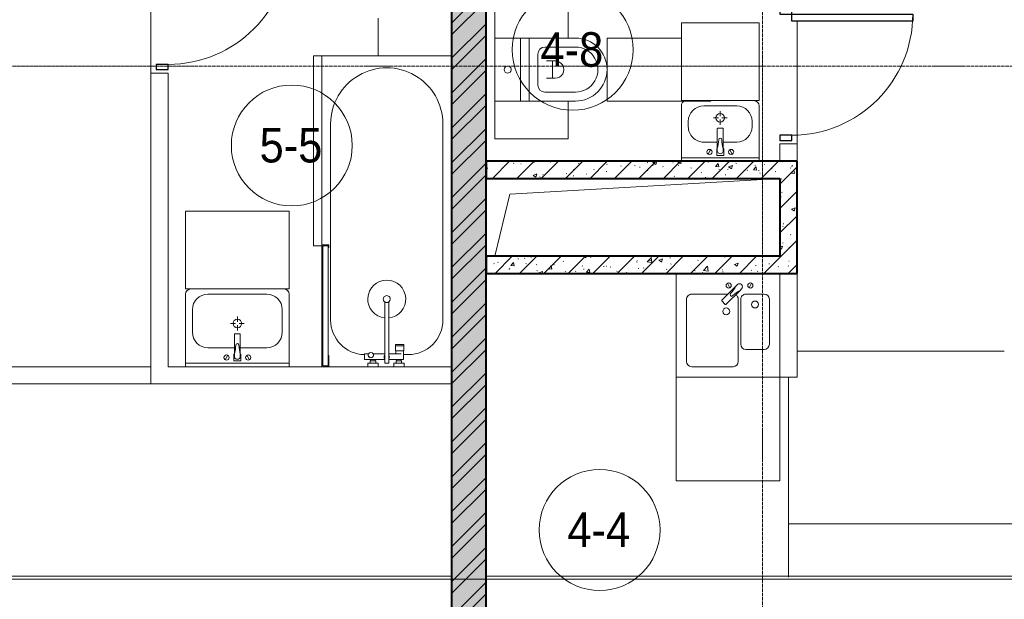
# Model space of a CAD drawing. Header units: millimetres. Extents: x 5617 to 112069, y 7718 to 237687.
# Tile 23 of 62: x 44646 to 50346, y 63613 to 66969. Entities that reach past the tile are written whole.
import ezdxf

# ---------------------------------------------------------------- set-up
doc = ezdxf.new("R2010")
doc.units = ezdxf.units.MM
doc.linetypes.add('ADSK_Линия сетки', pattern=[25, 20, -2.5, 0, -2.5])
doc.linetypes.add('Линия сетки', pattern=[25, 20, -2.5, 0, -2.5])
for name, color, linetype, lineweight in [('Двери', 7, 'Continuous', 18), ('Марки помещений', 7, 'Continuous', 20), ('Мебель', 7, 'Continuous', 18), ('Оси', 7, 'Continuous', 9), ('Перекрытия', 7, 'Continuous', 18), ('Сантехнические приборы', 7, 'Continuous', 18), ('Стены', 7, 'Continuous', 18), ('Стены разрез', 7, 'Continuous', 40), ('Стены штриховка', 7, 'Continuous', 40), ('Форма', 7, 'Continuous', 18), ('Формообразующий элемент-перекрытие', 7, 'Continuous', 18)]:
    doc.layers.add(name, color=color, linetype=linetype, lineweight=lineweight)
doc.styles.add('Arial_3', font='arial.ttf', dxfattribs={"width": 0.9, "height": 200})
pattern_1 = [(50, (0, 0), (218.62117, -19.1268), [22.86, -251.46]), (355, (0, 0), (-42.2919, 229.2684), [18.288, -201.168]), (100.451, (18.22, -1.6), (176.3311, 210.13963), [19.428, -213.708]), (46.184, (0, 60.96), (325.29495, -50.4516), [34.29, -377.19]), (96.636, (27.1, 56.76), (284.883, 296.9127), [29.142, -320.562]), (351.184, (0, 60.96), (284.8858, 296.9107), [27.432, -301.752]), (21, (30.48, 45.72), (181.93753, -122.7183), [22.86, -251.46]), (326, (30.48, 45.72), (74.1622, 221.0262), [18.288, -201.168]), (71.451, (45.64, 35.5), (256.10035, 98.30526), [19.428, -213.708]), (37.5, (0, 0), (3.70639, 101.465895), [3.353, -195.377, 3.353, -200.863, -201.93]), (37.5, (0, 0), (3.70639, 101.465895), [-402.946, 3.353, -198.577]), (7.5, (0, 0), (80.18358, 120.21653), [3.353, -113.081, 3.353, -190.805, -76.962]), (7.5, (0, 0), (80.18358, 120.21653), [-310.591, 3.353, -73.609]), (327.5, (-67.97, 0), (162.70865, -6.87497), [3.353, -72.847, 3.353, -234.391, -315.468]), (327.5, (-67.97, 0), (162.70865, -6.87497), [-313.944, 3.353, -312.115]), (317.5, (-98.45, 0), (177.75468, 30.51183), [3.353, -95.707, 3.353, -154.534, -224.028]), (317.5, (-98.45, 0), (177.75468, 30.51183), [-256.946, 3.353, -220.675])]
pattern_2 = [(45, (0, 0), (-70.71068, 70.71068), [])]

# ---------------------------------------------------------------- blocks, each defined once
blk = doc.blocks.new('MR_Ванна - Санузел с ванной_1800x750-2498963-МКСС_K1_L26_85_950_1')
at = {"layer": 'Сантехнические приборы', "color": 253, "true_color": 0xaaaaaa}
for p, q in [((-505, -50), (630, -50)), ((780, -276.9), (770.9, -276.9)), ((770.9, -276.9), (770.9, -323.9)), ((807.5, -276.9), (780, -276.9)), ((780, -276.9), (780, -323.9)), ((780, -323.9), (780, -276.9)), ((807.5, -323.9), (807.5, -276.9)), ((858, -278.8), (807.5, -278.8)), ((807.5, -278.8), (807.5, -321.6)), ((830, -250), (830, -278.8)), ((858, -291.7), (858, -278.8)), ((900, -275.2), (880, -275.2)), ((880, -275.2), (880, -335)), ((900, -335), (900, -275.2)), ((770.9, -323.9), (780, -323.9)), ((780, -323.9), (807.5, -323.9)), ((807.5, -321.6), (826.3, -321.6)), ((826.3, -291.7), (826.3, -363.7)), ((858, -363.7), (858, -291.7)), ((866, -291.7), (858, -291.7)), ((858, -291.7), (858, -318.6)), ((858, -318.6), (866, -318.6)), ((880, -289), (866, -289)), ((866, -289), (866, -321)), ((866, -318.6), (866, -291.7)), ((866, -321), (880, -321)), ((880, -321), (880, -289)), ((880, -335), (900, -335)), ((880, -363.7), (524.9, -363.7)), ((524.9, -386.3), (880, -386.3)), ((826.3, -386.3), (826.3, -453.7)), ((858, -504.1), (858, -386.3)), ((880, -386.3), (880, -363.7)), ((-900, -425), (-900, -750)), ((858, -441.4), (858, -468.3)), ((866, -441.4), (858, -441.4)), ((866, -439), (866, -471)), ((880, -439), (866, -439)), ((866, -468.3), (866, -441.4)), ((880, -425), (880, -484.8)), ((900, -425), (880, -425)), ((880, -471), (880, -439)), ((900, -484.8), (900, -425)), ((826.3, -480.7), (826.3, -504.1)), ((826.3, -504.1), (858, -504.1)), ((858, -468.3), (866, -468.3)), ((866, -471), (880, -471)), ((880, -484.8), (900, -484.8)), ((630, -700), (-505, -700)), ((195, -710), (195, -750.1)), ((210, -710), (195, -710)), ((200, -745.1), (200, -715)), ((200, -715), (210, -715)), ((895, -715), (200, -715)), ((200, -715), (200, -745.1)), ((210, -715), (210, -710)), ((900, -710), (835, -710)), ((835, -710), (835, -715)), ((835, -715), (895, -715)), ((895, -715), (895, -745.1)), ((895, -745.1), (895, -715)), ((900, -750), (900, -710)), ((195, -750.1), (210, -750.1)), ((210, -745.1), (200, -745.1)), ((200, -745.1), (895, -745.1)), ((210, -750.1), (210, -745.1)), ((210, -750), (885, -750)), ((895, -745.1), (885, -745.1)), ((885, -745.1), (885, -750)), ((885, -750), (900, -750))]:
    blk.add_line(p, q, dxfattribs=at)
for centre, radius, start, end in [((-505, -375), 325, 90, 270), ((630, -250), 200, 360, 90), ((508.5, -375), 110, 5.916, 354.084), ((508.5, -375), 20, 90, 270), ((508.5, -375), 20, 270, 90), ((508.5, -375), 20, 325.4667, 34.5333), ((843.9, -375), 15.5, 47.0093, 132.9907), ((843.9, -375), 15.5, 227.0093, 312.9907), ((832.8, -467.2), 15, 90, 270), ((832.8, -467.2), 15, 244.0483, 115.9517), ((832.8, -467.2), 15, 270, 90), ((630, -500), 200, 270, 358.8143)]:
    blk.add_arc(centre, radius, start, end, dxfattribs=at)
blk = doc.blocks.new('MR_Зона обслуживания - MR_Зона обслуживания-2560100-МКСС_K1_L26_85_950_1')
at = {"layer": 'Мебель', "lineweight": 9}
for p, q in [((545.1, 0), (-550, 0)), ((-550, 0), (-550, -50)), ((-550, -50), (550, -50)), ((550, -50), (550, -0.1))]:
    blk.add_line(p, q, dxfattribs=at)
blk = doc.blocks.new('MR_Тумба-Умывальник с зеркалом - Тумба-умывальник_600-2560072-МКСС_K1_L26_85_950_1')
at = {"layer": 'Сантехнические приборы', "color": 253, "true_color": 0xaaaaaa}
for p, q in [((-300, 0), (-300, 420)), ((-170, 420), (170, 420)), ((300, 420), (300, 0)), ((-260, 200), (-260, 330)), ((0, 290), (0, 260)), ((260, 330), (260, 200)), ((-10, 250), (-40, 250)), ((0, 210), (0, 240)), ((40, 250), (10, 250)), ((-17, 73.1), (-17, 187.9)), ((-14, 190.9), (14, 190.9)), ((17, 187.9), (17, 73.1)), ((-17, 110), (-170, 110)), ((-69.7, 39.8), (-55.6, 66.3)), ((-20, 73.1), (-17, 73.1)), ((-20, 33.1), (-20, 73.1)), ((-17, 60), (-17, 73.1)), ((170, 110), (17, 110)), ((17, 73.1), (17, 60)), ((17, 73.1), (20, 73.1)), ((20, 73.1), (20, 33.1)), ((69.7, 39.8), (55.6, 66.3)), ((-300, 20), (300, 20)), ((20, 33.1), (-20, 33.1))]:
    blk.add_line(p, q, dxfattribs=at)
for centre, radius, start, end in [((-270, 420), 30, 90, 180), ((-170, 330), 90, 90, 180), ((170, 330), 90, 0, 90), ((270, 420), 30, 0, 90), ((0, 250), 25, 360, 180), ((0, 250), 25, 180, 360), ((-170, 200), 90, 180, 270), ((-14, 187.9), 3, 90, 180), ((-14, 187.9), 3, 105, 165), ((14, 187.9), 3, 0, 90), ((14, 187.9), 3, 15, 75), ((170, 200), 90, 270, 0), ((-217.6, 129.9), 208.5, 344.1823, 358.4054), ((0, 124.1), 9.19, 0, 180), ((217.6, 129.9), 208.5, 181.5946, 195.8177), ((-62.7, 53.1), 15, 0, 180), ((0, 60), 17, 180, 0), ((62.7, 53.1), 15, 0, 180), ((-62.7, 53.1), 15, 180, 0), ((62.7, 53.1), 15, 180, 0)]:
    blk.add_arc(centre, radius, start, end, dxfattribs=at)
blk = doc.blocks.new('MR_Зона обслуживания - MR_Зона обслуживания-2560074-МКСС_K1_L26_85_950_1')
at = {"layer": 'Мебель', "lineweight": 9}
for p, q in [((300, 450), (-300, 450)), ((-300, 450), (-300, 0)), ((300, 0), (300, 450)), ((-300, 0), (300, 0))]:
    blk.add_line(p, q, dxfattribs=at)
blk = doc.blocks.new('MR_Зона обслуживания - MR_Зона обслуживания-2560065-МКСС_K1_L26_85_950_1')
at = {"layer": 'Мебель', "lineweight": 9}
for p, q in [((108.75, -425), (108.75, 0)), ((-108.75, -425), (108.75, -425))]:
    blk.add_line(p, q, dxfattribs=at)
blk = doc.blocks.new('MR_Унитаз напольный - Санузел с ванной-V29-МКСС_K1_L26_85_950_1')
at = {"layer": 'Сантехнические приборы', "color": 253, "true_color": 0xaaaaaa}
for p, q in [((-182.5, 0), (-182.5, 267.5)), ((-130, 267.5), (-130, 90)), ((130, 90), (130, 267.5)), ((182.5, 267.5), (182.5, 0)), ((-50, 150), (-50, 100)), ((-50, 135), (50, 135)), ((50, 100), (50, 150)), ((182.5, 0), (-182.5, 0)), ((-182.5, -50), (-182.5, 0)), ((-182.5, 0), (182.5, 0)), ((-90, 50), (90, 50)), ((182.5, 0), (182.5, -50)), ((-182.5, -50), (182.5, -50)), ((-182.5, -200), (-182.5, -50)), ((182.5, -50), (-182.5, -50)), ((182.5, -50), (182.5, -200)), ((182.5, -200), (-182.5, -200))]:
    blk.add_line(p, q, dxfattribs=at)
for centre, radius, start, end in [((0, 267.5), 182.5, 0, 180), ((0, 267.5), 130, 360, 180), ((0, 150), 50, 360, 180), ((-90, 90), 40, 180, 270), ((90, 90), 40, 270, 360), ((0, -125), 20, 360, 180), ((0, -125), 20, 180, 360)]:
    blk.add_arc(centre, radius, start, end, dxfattribs=at)
blk = doc.blocks.new('MR_Зона обслуживания - MR_Зона обслуживания-V30-МКСС_K1_L26_85_950_1')
at = {"layer": 'Мебель', "lineweight": 9}
for p, q in [((182.5, 600), (180, 600)), ((182.5, 0), (182.5, 600)), ((-182.5, 430.5), (-182.5, 0)), ((-182.5, 0), (182.5, 0))]:
    blk.add_line(p, q, dxfattribs=at)
blk = doc.blocks.new('MR_Тумба-Умывальник с зеркалом - Тумба-умывальник_450х350-2560107-МКСС_K1_L26_85_950_1')
at = {"layer": 'Сантехнические приборы', "color": 253, "true_color": 0xaaaaaa}
for p, q in [((-225, 0), (-225, -320)), ((225, -320), (225, 0)), ((-225, -20), (225, -20)), ((-69.7, -39.8), (-55.6, -66.3)), ((20, -33.1), (-20, -33.1)), ((-20, -33.1), (-20, -73.1)), ((20, -73.1), (20, -33.1)), ((69.7, -39.8), (55.6, -66.3)), ((-17, -110), (-95, -110)), ((-20, -73.1), (-17, -73.1)), ((-17, -60), (-17, -73.1)), ((-17, -73.1), (-17, -187.9)), ((17, -73.1), (17, -60)), ((17, -187.9), (17, -73.1)), ((17, -73.1), (20, -73.1)), ((95, -110), (17, -110)), ((-185, -200), (-185, -230)), ((-14, -190.9), (14, -190.9)), ((0, -210), (0, -240)), ((185, -230), (185, -200)), ((-10, -250), (-40, -250)), ((0, -290), (0, -260)), ((40, -250), (10, -250)), ((-95, -320), (95, -320))]:
    blk.add_line(p, q, dxfattribs=at)
for centre, radius, start, end in [((-62.7, -53.1), 15, 360, 180), ((-62.7, -53.1), 15, 180, 360), ((0, -60), 17, 360, 180), ((62.7, -53.1), 15, 360, 180), ((62.7, -53.1), 15, 180, 360), ((-95, -200), 90, 90, 180), ((-217.6, -129.9), 208.5, 1.5946, 15.8177), ((217.6, -129.9), 208.5, 164.1823, 178.4054), ((95, -200), 90, 360, 90), ((0, -124.1), 9.19, 180, 360), ((0, -250), 25, 0, 180), ((-14, -187.9), 3, 180, 270), ((-14, -187.9), 3, 195, 255), ((14, -187.9), 3, 270, 0), ((14, -187.9), 3, 285, 345), ((-95, -230), 90, 180, 270), ((0, -250), 25, 180, 0), ((95, -230), 90, 270, 360), ((-195, -320), 30, 180, 270), ((195, -320), 30, 292.3962, 360)]:
    blk.add_arc(centre, radius, start, end, dxfattribs=at)
blk = doc.blocks.new('MR_Зона обслуживания - MR_Зона обслуживания-V31-МКСС_K1_L26_85_950_1')
at = {"layer": 'Мебель', "lineweight": 9}
for p, q in [((225, 0), (-225, 0)), ((-225, 0), (-225, -450)), ((225, -450), (225, 0)), ((-225, -450), (225, -450))]:
    blk.add_line(p, q, dxfattribs=at)
blk = doc.blocks.new('MR_Зона обслуживания - MR_Зона обслуживания-V38-МКСС_K1_L26_85_950_1')
at = {"layer": 'Мебель', "lineweight": 9}
for p, q in [((108.75, 425), (-108.75, 425)), ((108.75, 0), (108.75, 425)), ((-108.75, 0), (108.75, 0))]:
    blk.add_line(p, q, dxfattribs=at)
blk = doc.blocks.new('MR_Зона обслуживания - MR_Зона обслуживания-V36-МКСС_K1_L26_85_950_1')
at = {"layer": 'Мебель', "lineweight": 9}
for p, q in [((108.75, 425), (-108.75, 425)), ((-108.75, 0), (108.75, 0))]:
    blk.add_line(p, q, dxfattribs=at)
blk = doc.blocks.new('MR_Мойка - Кухонная мойка-V39-МКСС_K1_L26_85_950_1')
at = {"layer": 'Сантехнические приборы', "color": 253, "true_color": 0xaaaaaa}
for p, q in [((-300, -50), (-300, 550)), ((-300, 550), (300, 550)), ((-300, -50), (-300, 550)), ((300, 550), (300, -50)), ((-60, 100), (-60, 460)), ((-30, 490), (210, 490)), ((240, 460), (240, 100)), ((-240, 100), (-240, 360)), ((-210, 390), (-104, 390)), ((-74, 360), (-74, 100)), ((-69.8, 48.2), (11.4, 129.4)), ((15.7, 129.4), (35.5, 109.6)), ((-104, 70), (-210, 70)), ((35.5, 105.4), (-45.7, 24.2)), ((210, 70), (0.1, 70)), ((-136.7, 6.7), (-122.6, 33.3)), ((-79, 39), (-69.8, 48.2)), ((-45.7, 24.2), (-55, 14.9)), ((2.7, 6.7), (-11.4, 33.3))]:
    blk.add_line(p, q, dxfattribs=at)
for centre, radius, start, end in [((-30, 460), 30, 90, 180), ((210, 460), 30, 0, 90), ((-210, 360), 30, 90, 180), ((-104, 360), 30, 0, 90), ((10, 170), 20, 0, 180), ((-157, 130), 20, 0, 180), ((-157, 130), 20, 180, 0), ((10, 170), 20, 180, 0), ((13.5, 127.3), 3, 45, 135), ((13.5, 127.3), 3, 45, 135), ((-210, 100), 30, 180, 270), ((-104, 100), 30, 270, 0), ((-171.5, 230.2), 208.5, 299.1823, 313.4054), ((-30, 100), 30, 180, 241.4489), ((136.3, -77.5), 208.5, 136.5946, 150.8177), ((-21.7, 72.3), 9.19, 315, 135), ((33.3, 107.5), 3, 315, 45), ((33.3, 107.5), 3, 315, 45), ((210, 100), 30, 270, 0), ((-129.7, 20), 15, 0, 180), ((-129.7, 20), 15, 180, 0), ((-67, 26.9), 17, 135, 315), ((-4.3, 20), 15, 0, 180), ((-4.3, 20), 15, 180, 0)]:
    blk.add_arc(centre, radius, start, end, dxfattribs=at)
blk = doc.blocks.new('MR_Зона обслуживания - MR_Зона обслуживания-2560096-МКСС_K1_L26_85_950_1')
at = {"layer": 'Мебель', "lineweight": 9}
for p, q in [((300, 600), (-300, 600)), ((-300, 600), (-300, 0)), ((300, 0), (300, 600)), ((-300, 0), (300, 0))]:
    blk.add_line(p, q, dxfattribs=at)
blk = doc.blocks.new('A_DOR_Door - Вн_3_Одинарная_800x2100-3005223-МКСС_K1_L26_85_950_1')
at = {"layer": 'Двери', "color": 253, "lineweight": 30, "true_color": 0xaaaaaa}
for p, q in [((-350, 50), (-350, 750)), ((-350, 750), (-310, 750)), ((-350, 50), (-350, 750)), ((-310, 750), (-310, 50)), ((-380, 50), (-380, -20)), ((-350, 50), (-380, 50)), ((-310, 50), (-350, 50)), ((-350, -20), (-350, 50)), ((380, 50), (350, 50)), ((350, 50), (350, -20)), ((380, -20), (380, 50)), ((-380, -20), (-350, -20)), ((350, -20), (380, -20))]:
    blk.add_line(p, q, dxfattribs=at)
at = {"layer": 'Двери', "color": 254, "lineweight": 9, "true_color": 0xd4d4d4}
blk.add_arc((-350, 50), 700, 360, 90, dxfattribs=at)
blk = doc.blocks.new('A_DOR_Door - Вн_3_Одинарная_800x2100-3005224-МКСС_K1_L26_85_950_1')
at = {"layer": 'Двери', "color": 253, "lineweight": 30, "true_color": 0xaaaaaa}
for p, q in [((-350, 20), (-350, 720)), ((-350, 720), (-310, 720)), ((-350, 20), (-350, 720)), ((-310, 720), (-310, 20)), ((-380, 20), (-380, -50)), ((-350, 20), (-380, 20)), ((-310, 20), (-350, 20)), ((-350, -50), (-350, 20)), ((380, 20), (350, 20)), ((350, 20), (350, -50)), ((380, -50), (380, 20)), ((-380, -50), (-350, -50)), ((350, -50), (380, -50))]:
    blk.add_line(p, q, dxfattribs=at)
at = {"layer": 'Двери', "color": 254, "lineweight": 9, "true_color": 0xd4d4d4}
blk.add_arc((-350, 20), 700, 360, 90, dxfattribs=at)
blk = doc.blocks.new('135_SLK_K1_AR_rvt-1-МКСС_K1_L26_85_950_1')
at = {"layer": 'Стены разрез', "lineweight": 9, "true_color": 0xaaaaaa}
h = blk.add_hatch(dxfattribs=at)
h.set_pattern_fill('FP_2', color=253, style=0, pattern_type=2)
h.set_pattern_definition(pattern_1)
h.paths.add_polyline_path([(32550, 60500), (32550, 68130), (32350, 68130), (32350, 60500)])
h = blk.add_hatch(dxfattribs=at)
h.set_pattern_fill('FP_3', color=253, style=0, pattern_type=2)
h.set_pattern_definition([(45, (0, 0), (-101.02788, 101.02788), []), (45, (67.35, 0), (-101.02788, 101.02788), [])])
h.paths.add_polyline_path([(32550, 60500), (32550, 68130), (32350, 68130), (32350, 60500)])
h = blk.add_hatch(dxfattribs=at)
h.set_pattern_fill('FP_2', color=253, style=0, pattern_type=2)
h.set_pattern_definition(pattern_1)
h.paths.add_polyline_path([(34250, 66050), (34350, 66050), (34350, 66150), (32550, 66150), (32550, 66050), (33991.2, 66050)])
h = blk.add_hatch(dxfattribs=at)
h.set_pattern_fill('FP_4', color=253, style=0, pattern_type=2)
h.set_pattern_definition(pattern_2)
h.paths.add_polyline_path([(34250, 66050), (34350, 66050), (34350, 66150), (32550, 66150), (32550, 66050), (33991.2, 66050)])
h = blk.add_hatch(dxfattribs=at)
h.set_pattern_fill('FP_2', color=253, style=0, pattern_type=2)
h.set_pattern_definition(pattern_1)
h.paths.add_polyline_path([(34350, 65500), (34350, 66050), (34250, 66050), (34250, 65500)])
h = blk.add_hatch(dxfattribs=at)
h.set_pattern_fill('FP_4', color=253, style=0, pattern_type=2)
h.set_pattern_definition(pattern_2)
h.paths.add_polyline_path([(34350, 65500), (34350, 66050), (34250, 66050), (34250, 65500)])
h = blk.add_hatch(dxfattribs=at)
h.set_pattern_fill('FP_2', color=253, style=0, pattern_type=2)
h.set_pattern_definition(pattern_1)
h.paths.add_polyline_path([(34250, 65500), (34250, 65600), (32550, 65600), (32550, 65500), (33991.2, 65500)])
h = blk.add_hatch(dxfattribs=at)
h.set_pattern_fill('FP_4', color=253, style=0, pattern_type=2)
h.set_pattern_definition(pattern_2)
h.paths.add_polyline_path([(34250, 65500), (34250, 65600), (32550, 65600), (32550, 65500), (33991.2, 65500)])
at = {"color": 253, "lineweight": 18, "true_color": 0xaaaaaa}
for p, q in [((32687.1, 65957.8), (34250, 66050)), ((32600, 65600), (32687.1, 65957.8))]:
    blk.add_line(p, q, dxfattribs=at)
at = {"layer": 'Перекрытия', "color": 253, "true_color": 0xaaaaaa}
for p, q in [((30610, 67460), (30610, 66660)), ((30610, 66660), (30610, 67460)), ((34350, 66250), (34350, 66960)), ((34350, 66960), (34350, 66250))]:
    blk.add_line(p, q, dxfattribs=at)
at = {"layer": 'Стены', "color": 253, "true_color": 0xaaaaaa}
for p, q in [((30610, 64960), (30610, 66660)), ((30710, 66660), (30610, 66660)), ((30710, 66660), (30710, 64960)), ((34250, 66150), (34250, 66250)), ((34350, 66250), (34250, 66250)), ((34350, 66250), (34350, 66150)), ((34350, 65500), (34350, 65050)), ((34350, 65050), (35549.7, 65050)), ((35549.7, 65049.2), (34350, 65049.2)), ((34350, 65049.2), (34350, 64900)), ((35549.7, 65050), (35549.7, 65049.2)), ((28850, 64960), (30610, 64960)), ((30610, 64960), (30610, 64860)), ((30610, 64960), (30610, 64860)), ((30710, 64960), (31600, 64960)), ((31640, 64960), (31865.2, 64960)), ((31925, 64960), (32015, 64960)), ((32074.8, 64960), (32350, 64960)), ((34299.6, 64900), (34250, 64900)), ((34299.6, 63742.2), (34299.6, 64900)), ((34300.4, 64900), (34300.4, 64050.8)), ((34350, 64900), (34300.4, 64900)), ((30610, 64860), (28950, 64860)), ((32350, 64860), (30610, 64860)), ((34300.4, 64050.8), (36100, 64050.8)), ((34300.4, 64050), (34300.4, 63742.2)), ((36100, 64050), (34300.4, 64050))]:
    blk.add_line(p, q, dxfattribs=at)
at = {"layer": 'Стены разрез', "color": 253, "true_color": 0xaaaaaa}
for p, q in [((32550, 66150), (32550, 68130)), ((32350, 67560), (32350, 60500)), ((34350, 66150), (32550, 66150)), ((34350, 66050), (34350, 66150)), ((32550, 65600), (32550, 66050)), ((32550, 66050), (34250, 66050)), ((34250, 66050), (34250, 65600)), ((34350, 65500), (34350, 66050)), ((34250, 65600), (32550, 65600)), ((32550, 60500), (32550, 65500)), ((32550, 65500), (34250, 65500)), ((34250, 65500), (34350, 65500))]:
    blk.add_line(p, q, dxfattribs=at)
at = {"layer": 'Стены штриховка', "color": 253, "true_color": 0xaaaaaa}
for p, q in [((32550, 66050), (32550, 66150)), ((32550, 66150), (32550, 66050)), ((32550, 65500), (32550, 65600)), ((32550, 65600), (32550, 65500))]:
    blk.add_line(p, q, dxfattribs=at)
at = {"layer": 'Двери', "color": 253, "lineweight": 18, "true_color": 0xaaaaaa}
for name, p, rotation in [('A_DOR_Door - Вн_3_Одинарная_800x2100-3005223-МКСС_K1_L26_85_950_1', (30660, 67060), 270), ('A_DOR_Door - Вн_3_Одинарная_800x2100-3005224-МКСС_K1_L26_85_950_1', (34300, 66650), 269.9999999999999)]:
    blk.add_blockref(name, p, dxfattribs=dict(at, rotation=rotation))
at = {"layer": 'Мебель', "color": 253, "lineweight": 18, "true_color": 0xaaaaaa}
for name, p, rotation in [('MR_Зона обслуживания - MR_Зона обслуживания-V36-МКСС_K1_L26_85_950_1', (32600, 66971.2), 270.0000000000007), ('MR_Зона обслуживания - MR_Зона обслуживания-2560065-МКСС_K1_L26_85_950_1', (32350, 66868.7), 269.9999999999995), ('MR_Зона обслуживания - MR_Зона обслуживания-V31-МКСС_K1_L26_85_950_1', (33905.5, 66500), 180), ('MR_Зона обслуживания - MR_Зона обслуживания-V30-МКСС_K1_L26_85_950_1', (33250, 66680), 270.0000000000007), ('MR_Зона обслуживания - MR_Зона обслуживания-2560100-МКСС_K1_L26_85_950_1', (31600, 66210), 269.9999999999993), ('MR_Зона обслуживания - MR_Зона обслуживания-V38-МКСС_K1_L26_85_950_1', (32600, 66388.7), 270.0000000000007), ('MR_Зона обслуживания - MR_Зона обслуживания-2560096-МКСС_K1_L26_85_950_1', (33950, 64900), 180)]:
    blk.add_blockref(name, p, dxfattribs=dict(at, rotation=rotation))
blk.add_blockref('MR_Зона обслуживания - MR_Зона обслуживания-2560074-МКСС_K1_L26_85_950_1', (31110, 65410), dxfattribs=at)
at = {"layer": 'Сантехнические приборы', "color": 253, "lineweight": 18, "true_color": 0xaaaaaa}
for name, p, rotation in [('MR_Унитаз напольный - Санузел с ванной-V29-МКСС_K1_L26_85_950_1', (32800, 66680), 270.0000000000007), ('MR_Ванна - Санузел с ванной_1800x750-2498963-МКСС_K1_L26_85_950_1', (32350, 65860), 269.9999999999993), ('MR_Тумба-Умывальник с зеркалом - Тумба-умывальник_450х350-2560107-МКСС_K1_L26_85_950_1', (33905.5, 66150), 180), ('MR_Мойка - Кухонная мойка-V39-МКСС_K1_L26_85_950_1', (33950, 65450), 180)]:
    blk.add_blockref(name, p, dxfattribs=dict(at, rotation=rotation))
blk.add_blockref('MR_Тумба-Умывальник с зеркалом - Тумба-умывальник_600-2560072-МКСС_K1_L26_85_950_1', (31110, 64960), dxfattribs=at)
blk = doc.blocks.new('135_SLK_K1_AR_FCD_rvt-1-МКСС_K1_L26_85_950_1')
at = {"layer": 'Форма', "color": 253, "lineweight": 9, "true_color": 0xaaaaaa}
blk.add_line((36300, 63730.6), (13798.3, 63730.6), dxfattribs=at)
at = {"layer": 'Формообразующий элемент-перекрытие', "color": 253, "lineweight": 5, "true_color": 0xaaaaaa}
for p, q in [((28950, 63748.1), (32350, 63748.1)), ((32550, 63748.1), (36050, 63748.1))]:
    blk.add_line(p, q, dxfattribs=at)
blk = doc.blocks.new('050_Марка_Помещение - Номер-620969-МКСС_K1_L26_85_950_1')
at = {"layer": 'Марки помещений'}
blk.add_circle((0, 0), 3.5, dxfattribs=at)

msp = doc.modelspace()

# ---------------------------------------------------------------- linework, layer by layer
at = {"layer": 'Оси', "linetype": 'Линия сетки'}
for p, q in [((47146.3, 55648.9), (47146.3, 78180)), ((48946.3, 55648.9), (48946.3, 78180))]:
    msp.add_line(p, q, dxfattribs=at)
at = {"layer": 'Оси', "linetype": 'ADSK_Линия сетки'}
msp.add_line((81346.3, 66700), (26370.3, 66700), dxfattribs=at)

# ---------------------------------------------------------------- block references
at = {"lineweight": 5}
for name in ['135_SLK_K1_AR_FCD_rvt-1-МКСС_K1_L26_85_950_1', '135_SLK_K1_AR_rvt-1-МКСС_K1_L26_85_950_1']:
    msp.add_blockref(name, (14796.3, 0), dxfattribs=at)
at = {"layer": 'Марки помещений', "xscale": 99.99999999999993, "yscale": 99.99999999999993, "zscale": 99.99999999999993}
for p in [(47847.5, 66794.5), (46221.5, 66240.5), (48003.2, 64014.8)]:
    msp.add_blockref('050_Марка_Помещение - Номер-620969-МКСС_K1_L26_85_950_1', p, dxfattribs=at)

# ---------------------------------------------------------------- texts
at = {"layer": 'Марки помещений', "lineweight": 9, "char_height": 200, "width": 447.342, "attachment_point": 1, "style": 'Arial_3'}
for s, insert in [('4-8', (47660.9, 66896.2)), ('5-5', (46035, 66342.3)), ('4-4', (47816.6, 64116.5))]:
    msp.add_mtext(s, dxfattribs=dict(at, insert=insert))

doc.saveas('drawing.dxf')
